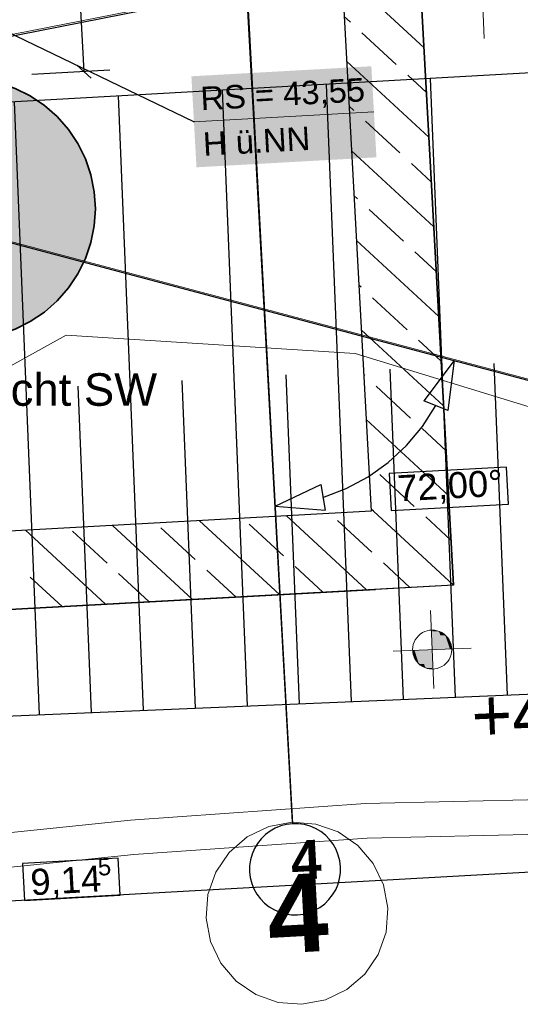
# Model space of a CAD drawing. Extents: x -779 to 790, y -208 to 633.
# Tile 95 of 232: x 74 to 112, y -154 to -78. Entities that reach past the tile are written whole.
import ezdxf
from ezdxf.lldxf.tags import DXFTag

# ---------------------------------------------------------------- set-up
doc = ezdxf.new("R2010")
doc.units = 0
doc.layers.get('0').update_dxf_attribs({"lineweight": 25})
for name, color, linetype, lineweight, true_color in [('01AFU Allgemein Bemaßung-A07F5V4RWF', 7, 'Continuous', 25, 0x848484), ('02 Raster Bemaßung', 7, 'Continuous', 25, 0x848484), ('02 Raster Gebäude-A07F5V4QWF', 7, 'Continuous', 25, 0x848484), ('10 Bäume Bestand', 9, 'Continuous', 18, 0x808080), ('10 Wege Bestand - 2D', 9, 'Continuous', 18, 0x808080), ('30 Baugrubenplanung', 7, 'Continuous', 25, 0x848484), ('60 Höhen Außen (Bestand - bleibt)', 9, 'Continuous', 18, 0x808080), ('60 Stützwände', 9, 'Continuous', 25, 0x808080), ('S_Abwasserschacht', 7, 'Continuous', 35, 0xffffff), ('S_Mass', 150, 'Continuous', 25, 0x007fff), ('S_Schmutzwasser_Grundleitung', 7, 'Continuous', 70, 0x7f5f00)]:
    doc.layers.add(name, color=color, linetype=linetype, lineweight=lineweight, true_color=true_color)
doc.layers.add('02 Raster Gebäude-A07F5V53WF', color=7, linetype='Continuous', lineweight=13)
doc.layers.add('X_Text', color=7, linetype='Continuous', lineweight=25)
doc.styles.get("Standard").update_dxf_attribs({"font": 'arial.ttf'})
tags = doc.linetypes.add('Raster-A07F5V4TWF', pattern=[0.2, 0.1, -0.05, 0, -0.05]).pattern_tags.tags
tags[10:11] = [DXFTag(74, 4), DXFTag(75, 0), DXFTag(340, '0'), DXFTag(46, 1.0), DXFTag(50, 0.0), DXFTag(44, 0.0), DXFTag(45, 0.0)]
tags[8:9] = [DXFTag(74, 4), DXFTag(75, 0), DXFTag(340, '0'), DXFTag(46, 1.0), DXFTag(50, 0.0), DXFTag(44, 0.0), DXFTag(45, 0.0)]
tags[6:7] = [DXFTag(74, 4), DXFTag(75, 0), DXFTag(340, '0'), DXFTag(46, 1.0), DXFTag(50, 0.0), DXFTag(44, 0.0), DXFTag(45, 0.0)]
tags[4:5] = [DXFTag(74, 4), DXFTag(75, 0), DXFTag(340, '0'), DXFTag(46, 1.0), DXFTag(50, 0.0), DXFTag(44, 0.0), DXFTag(45, 0.0)]
tags = doc.linetypes.add('Raster-A07F5V57WF', pattern=[0.2, 0.1, -0.05, 0, -0.05]).pattern_tags.tags
tags[10:11] = [DXFTag(74, 4), DXFTag(75, 0), DXFTag(340, '0'), DXFTag(46, 1.0), DXFTag(50, 0.0), DXFTag(44, 0.0), DXFTag(45, 0.0)]
tags[8:9] = [DXFTag(74, 4), DXFTag(75, 0), DXFTag(340, '0'), DXFTag(46, 1.0), DXFTag(50, 0.0), DXFTag(44, 0.0), DXFTag(45, 0.0)]
tags[6:7] = [DXFTag(74, 4), DXFTag(75, 0), DXFTag(340, '0'), DXFTag(46, 1.0), DXFTag(50, 0.0), DXFTag(44, 0.0), DXFTag(45, 0.0)]
tags[4:5] = [DXFTag(74, 4), DXFTag(75, 0), DXFTag(340, '0'), DXFTag(46, 1.0), DXFTag(50, 0.0), DXFTag(44, 0.0), DXFTag(45, 0.0)]
tags = doc.linetypes.add('Wipeout_Contour-A07F5V4SWF', pattern=[1, 0, -1]).pattern_tags.tags
tags[6:7] = [DXFTag(74, 4), DXFTag(75, 0), DXFTag(340, '0'), DXFTag(46, 1.0), DXFTag(50, 0.0), DXFTag(44, 0.0), DXFTag(45, 0.0)]
tags[4:5] = [DXFTag(74, 4), DXFTag(75, 0), DXFTag(340, '0'), DXFTag(46, 1.0), DXFTag(50, 0.0), DXFTag(44, 0.0), DXFTag(45, 0.0)]

# ---------------------------------------------------------------- blocks, each defined once
blk = doc.blocks.new('Referenz-A07F5V4VWF', base_point=(-401.415, -176.34))
at = {"color": 0, "linetype": 'ByBlock', "lineweight": -2, "ltscale": 12.5}
blk.add_line((44.793, -132.721), (116.503, -129.73), dxfattribs=at)
at = {"layer": '01AFU Allgemein Bemaßung-A07F5V4RWF', "color": 0, "lineweight": -2}
blk.add_line((169.29, -140.443), (10.861, -149.202), dxfattribs=at)
at = {"layer": '01AFU Allgemein Bemaßung-A07F5V4RWF', "color": 0, "linetype": 'Wipeout_Contour-A07F5V4SWF', "lineweight": -2, "ltscale": 1.625}
for p, q in [((81.486, -142.464), (74.131, -142.871)), ((81.644, -145.317), (81.486, -142.464)), ((74.131, -142.871), (74.288, -145.724)), ((74.288, -145.724), (81.644, -145.317))]:
    blk.add_line(p, q, dxfattribs=at)
at = {"layer": '02 Raster Bemaßung', "color": 0, "lineweight": -2}
for p, q in [((107.299, -104.258), (104.975, -107.345)), ((107.299, -104.258), (106.83, -108.094)), ((104.871, -109.324), (105.902, -107.719)), ((106.83, -108.094), (104.975, -107.345)), ((103.645, -110.785), (104.871, -109.324)), ((102.245, -112.08), (103.645, -110.785)), ((93.361, -111.819), (94.105, -125.424)), ((100.692, -113.188), (102.245, -112.08)), ((99.012, -114.09), (100.692, -113.188)), ((93.558, -115.437), (97.054, -113.789)), ((97.054, -113.789), (97.409, -115.758)), ((97.231, -114.773), (99.012, -114.09)), ((93.558, -115.437), (97.409, -115.758))]:
    blk.add_line(p, q, dxfattribs=at)
at = {"layer": '02 Raster Bemaßung', "color": 0, "linetype": 'Wipeout_Contour-A07F5V4SWF', "lineweight": -2, "ltscale": 1.625}
for p, q in [((111.331, -112.438), (102.316, -112.931)), ((111.487, -115.291), (111.331, -112.438)), ((102.316, -112.931), (102.472, -115.784)), ((102.472, -115.784), (111.487, -115.291))]:
    blk.add_line(p, q, dxfattribs=at)
at = {"layer": '02 Raster Gebäude-A07F5V4QWF', "color": 0, "linetype": 'Raster-A07F5V4TWF', "lineweight": -2, "ltscale": 187.5}
for p, q in [((78.996, 150.706), (93.8, -119.844)), ((7.744, -92.243), (440.093, -7.15)), ((6.943, -77.612), (159.659, -118.16)), ((93.8, -119.844), (94.893, -139.817))]:
    blk.add_line(p, q, dxfattribs=at)
at = {"layer": '02 Raster Gebäude-A07F5V4QWF', "color": 0, "lineweight": -2}
for p, q in [((94.893, -139.817), (94.438, -139.872)), ((95.35, -139.822), (94.893, -139.817)), ((95.804, -139.887), (95.35, -139.822)), ((93.171, -140.381), (92.804, -140.656)), ((93.569, -140.156), (93.171, -140.381)), ((93.994, -139.986), (93.569, -140.156)), ((94.438, -139.872), (93.994, -139.986)), ((96.245, -140.01), (95.804, -139.887)), ((96.666, -140.19), (96.245, -140.01)), ((97.06, -140.423), (96.666, -140.19)), ((97.42, -140.706), (97.06, -140.423)), ((92.194, -141.336), (91.961, -141.73)), ((92.477, -140.976), (92.194, -141.336)), ((92.804, -140.656), (92.477, -140.976)), ((97.74, -141.033), (97.42, -140.706)), ((98.015, -141.399), (97.74, -141.033)), ((91.961, -141.73), (91.781, -142.152)), ((98.24, -141.798), (98.015, -141.399)), ((98.41, -142.223), (98.24, -141.798)), ((91.658, -142.593), (91.593, -143.046)), ((91.781, -142.152), (91.658, -142.593)), ((98.524, -142.667), (98.41, -142.223)), ((98.579, -143.121), (98.524, -142.667)), ((91.593, -143.046), (91.589, -143.504)), ((91.589, -143.504), (91.643, -143.958)), ((98.509, -144.032), (98.574, -143.579)), ((98.574, -143.579), (98.579, -143.121)), ((91.643, -143.958), (91.757, -144.402)), ((98.386, -144.473), (98.509, -144.032)), ((91.757, -144.402), (91.928, -144.827)), ((91.928, -144.827), (92.152, -145.226)), ((97.973, -145.288), (98.206, -144.894)), ((98.206, -144.894), (98.386, -144.473)), ((92.152, -145.226), (92.427, -145.592)), ((92.427, -145.592), (92.747, -145.919)), ((97.363, -145.969), (97.69, -145.649)), ((97.69, -145.649), (97.973, -145.288)), ((92.747, -145.919), (93.108, -146.202)), ((93.108, -146.202), (93.502, -146.435)), ((93.502, -146.435), (93.923, -146.615)), ((93.923, -146.615), (94.364, -146.738)), ((95.73, -146.753), (96.173, -146.639)), ((96.173, -146.639), (96.598, -146.468)), ((96.598, -146.468), (96.997, -146.244)), ((96.997, -146.244), (97.363, -145.969)), ((94.364, -146.738), (94.817, -146.803)), ((94.817, -146.803), (95.275, -146.808)), ((95.275, -146.808), (95.73, -146.753))]:
    blk.add_line(p, q, dxfattribs=at)
at = {"layer": '30 Baugrubenplanung', "color": 0, "lineweight": -2}
for p, q in [((167.537, -79.141), (7.516, -88.083)), ((167.537, -79.141), (7.516, -88.083)), ((99.42, -130.443), (97.5, -83.055)), ((107.414, -130.109), (105.489, -82.608)), ((91.427, -130.776), (89.512, -83.501)), ((75.44, -131.443), (73.534, -84.394)), ((83.434, -131.11), (81.523, -83.948)), ((103.417, -130.276), (102.39, -104.919)), ((111.41, -129.943), (110.379, -104.481)), ((87.43, -130.943), (86.412, -105.793)), ((95.424, -130.609), (94.401, -105.356)), ((79.437, -131.276), (78.422, -106.23)), ((44.793, -132.721), (116.503, -129.73)), ((44.793, -132.721), (116.503, -129.73))]:
    blk.add_line(p, q, dxfattribs=at)
at = {"layer": '01AFU Allgemein Bemaßung-A07F5V4RWF', "color": 0, "linetype": 'ByBlock', "lineweight": -2, "ltscale": 1.625, "attachment_point": 1, "rotation": 3.16418}
for s, insert, char_height in [('{\\fArial;5}', (79.888, -142.492), 1.32017), ('{\\fArial;9,14}', (74.701, -143.319), 2.00026)]:
    blk.add_mtext(s, dxfattribs=dict(at, insert=insert, char_height=char_height))
at = {"layer": '02 Raster Bemaßung', "color": 0, "linetype": 'ByBlock', "lineweight": -2, "ltscale": 2.25, "insert": (102.886, -113.079), "char_height": 2.00026, "attachment_point": 1, "rotation": 3.13197}
blk.add_mtext('{\\fArial;72,00°}', dxfattribs=at)
at = {"layer": '02 Raster Gebäude-A07F5V4QWF', "color": 0, "linetype": 'ByBlock', "lineweight": -2, "ltscale": 2.25, "insert": (94.684, -141.155), "char_height": 3.00039, "attachment_point": 1, "rotation": 3.13197}
blk.add_mtext('{\\fArial|b1|i0;4}', dxfattribs=at)
blk = doc.blocks.new('Referenz-A07F5V59WF', base_point=(-759.499, -206.186))
at = {"layer": '02 Raster Gebäude-A07F5V53WF', "color": 0, "linetype": 'Raster-A07F5V57WF', "ltscale": 117.000008}
for p, q in [((78.956, 150.762), (93.761, -119.737)), ((-285.681, 0.171), (159.608, -118.052)), ((-277.716, -148.324), (439.987, -7.059)), ((93.761, -119.737), (94.854, -139.706))]:
    blk.add_line(p, q, dxfattribs=at)
at = {"layer": '02 Raster Gebäude-A07F5V53WF', "color": 0, "linetype": 'Continuous', "ltscale": 117.000008}
for p, q in [((94.854, -139.706), (93.058, -140.043)), ((96.676, -139.845), (94.854, -139.706)), ((93.058, -140.043), (91.411, -140.833)), ((98.4, -140.451), (96.676, -139.845)), ((99.908, -141.482), (98.4, -140.451)), ((91.411, -140.833), (90.024, -142.023)), ((90.024, -142.023), (88.992, -143.532)), ((101.098, -142.869), (99.908, -141.482)), ((88.992, -143.532), (88.386, -145.256)), ((101.888, -144.517), (101.098, -142.869)), ((102.225, -146.312), (101.888, -144.517)), ((88.386, -145.256), (88.247, -147.078)), ((102.086, -148.134), (102.225, -146.312)), ((88.247, -147.078), (88.584, -148.873)), ((101.48, -149.858), (102.086, -148.134)), ((88.584, -148.873), (89.375, -150.521)), ((100.449, -151.367), (101.48, -149.858)), ((89.375, -150.521), (90.565, -151.908)), ((90.565, -151.908), (92.073, -152.939)), ((99.062, -152.556), (100.449, -151.367)), ((97.415, -153.347), (99.062, -152.556)), ((92.073, -152.939), (93.797, -153.545)), ((95.619, -153.684), (97.415, -153.347)), ((93.797, -153.545), (95.619, -153.684))]:
    blk.add_line(p, q, dxfattribs=at)
at = {"layer": '10 Bäume Bestand', "color": 0, "linetype": 'Continuous', "ltscale": 162.000017}
for p, q in [((77.489, -102.312), (67.748, -107.702)), ((99.692, -103.725), (77.489, -102.312)), ((115.49, -108.55), (99.692, -103.725))]:
    blk.add_line(p, q, dxfattribs=at)
at = {"layer": '10 Wege Bestand - 2D', "color": 0, "linetype": 'Continuous', "ltscale": 162.000017}
for p, q in [((100.488, -138.256), (82.434, -139.536)), ((118.584, -137.868), (100.488, -138.256)), ((82.434, -139.536), (64.255, -141.41)), ((118.597, -140.536), (100.622, -140.92)), ((100.622, -140.92), (82.687, -142.191)), ((82.687, -142.191), (64.558, -144.06))]:
    blk.add_line(p, q, dxfattribs=at)
at = {"layer": '60 Höhen Außen (Bestand - bleibt)', "color": 0, "linetype": 'Continuous', "ltscale": 162.000017}
for p, q in [((109.364, -73.548), (109.607, -79.543)), ((105.5, -123.454), (105.743, -129.449)), ((104.561, -125.391), (104.432, -125.538)), ((104.709, -125.261), (104.561, -125.391)), ((104.872, -125.152), (104.709, -125.261)), ((105.048, -125.066), (104.872, -125.152)), ((105.233, -125.003), (105.048, -125.066)), ((105.426, -124.964), (105.233, -125.003)), ((105.622, -124.951), (105.426, -124.964)), ((105.817, -124.964), (105.622, -124.951)), ((106.01, -125.003), (105.817, -124.964)), ((106.196, -125.066), (106.01, -125.003)), ((106.372, -125.152), (106.196, -125.066)), ((106.535, -125.261), (106.372, -125.152)), ((106.682, -125.391), (106.535, -125.261)), ((106.812, -125.538), (106.682, -125.391)), ((104.173, -126.063), (104.135, -126.256)), ((104.236, -125.877), (104.173, -126.063)), ((104.323, -125.701), (104.236, -125.877)), ((104.432, -125.538), (104.323, -125.701)), ((106.921, -125.701), (106.812, -125.538)), ((107.007, -125.877), (106.921, -125.701)), ((107.07, -126.063), (107.007, -125.877)), ((107.109, -126.256), (107.07, -126.063)), ((108.619, -126.33), (102.624, -126.573)), ((104.135, -126.256), (104.122, -126.451)), ((104.122, -126.451), (104.135, -126.647)), ((104.135, -126.647), (104.173, -126.84)), ((104.173, -126.84), (104.236, -127.025)), ((107.007, -127.025), (107.07, -126.84)), ((107.07, -126.84), (107.109, -126.647)), ((107.122, -126.451), (107.109, -126.256)), ((107.109, -126.647), (107.122, -126.451)), ((104.236, -127.025), (104.323, -127.201)), ((104.323, -127.201), (104.432, -127.364)), ((104.432, -127.364), (104.561, -127.512)), ((104.561, -127.512), (104.709, -127.641)), ((104.709, -127.641), (104.872, -127.75)), ((106.372, -127.75), (106.535, -127.641)), ((106.535, -127.641), (106.682, -127.512)), ((106.682, -127.512), (106.812, -127.364)), ((106.812, -127.364), (106.921, -127.201)), ((106.921, -127.201), (107.007, -127.025)), ((104.872, -127.75), (105.048, -127.837)), ((105.048, -127.837), (105.233, -127.9)), ((105.233, -127.9), (105.426, -127.938)), ((105.426, -127.938), (105.622, -127.951)), ((105.622, -127.951), (105.817, -127.938)), ((105.817, -127.938), (106.01, -127.9)), ((106.01, -127.9), (106.196, -127.837)), ((106.196, -127.837), (106.372, -127.75))]:
    blk.add_line(p, q, dxfattribs=at)
for points in [[(105.622, -124.962), (105.561, -124.962), (105.561, -124.953)], [(105.622, -126.451), (105.622, -124.962), (105.561, -124.962)], [(106.139, -126.43), (105.622, -126.43), (105.622, -124.962)], [(106.139, -125.043), (105.65, -125.043), (105.622, -124.962)], [(106.139, -126.43), (106.139, -125.043), (105.65, -125.043)], [(106.638, -126.41), (106.139, -126.41), (106.139, -125.043)], [(106.638, -125.349), (106.251, -125.349), (106.139, -125.043)], [(106.638, -126.41), (106.638, -125.349), (106.251, -125.349)], [(106.983, -126.396), (106.638, -126.396), (106.638, -125.349)], [(106.983, -125.822), (106.794, -125.822), (106.638, -125.349)], [(106.983, -126.396), (106.983, -125.822), (106.794, -125.822)], [(107.12, -126.391), (106.983, -126.391), (106.983, -125.822)], [(104.26, -126.512), (104.123, -126.512), (104.26, -126.506)], [(104.26, -127.081), (104.26, -126.512), (104.123, -126.512)], [(104.605, -126.506), (104.26, -126.506), (104.605, -126.493)], [(104.449, -127.081), (104.26, -127.081), (104.26, -126.506)], [(104.605, -127.554), (104.605, -126.506), (104.26, -126.506)], [(105.104, -126.493), (104.605, -126.493), (105.104, -126.472)], [(104.993, -127.554), (104.605, -127.554), (104.605, -126.493)], [(105.104, -127.859), (105.104, -126.493), (104.605, -126.493)], [(105.622, -126.472), (105.104, -126.472), (105.622, -126.451)], [(105.593, -127.859), (105.104, -127.859), (105.104, -126.472)], [(105.622, -127.94), (105.622, -126.472), (105.104, -126.472)], [(105.622, -126.451), (106.139, -126.43), (105.622, -126.43)], [(105.682, -127.94), (105.622, -127.94), (105.622, -126.451)], [(106.139, -126.43), (106.638, -126.41), (106.139, -126.41)], [(106.638, -126.41), (106.983, -126.396), (106.638, -126.396)], [(106.983, -126.396), (107.12, -126.391), (106.983, -126.391)], [(104.605, -127.554), (104.449, -127.081), (104.26, -127.081)], [(105.104, -127.859), (104.993, -127.554), (104.605, -127.554)], [(105.622, -127.94), (105.593, -127.859), (105.104, -127.859)], [(105.682, -127.95), (105.682, -127.94), (105.622, -127.94)]]:
    blk.add_solid(points, dxfattribs=at)
at = {"layer": '60 Stützwände', "color": 0, "linetype": 'Continuous', "lineweight": -2, "ltscale": 225.000015}
for p, q in [((104.425, -69.845), (107.252, -121.5)), ((98.557, -72.412), (100.934, -115.837)), ((107.252, -121.5), (104.548, -72.084)), ((104.994, -80.241), (98.666, -74.406)), ((99.338, -78.29), (98.855, -77.844)), ((102.867, -81.544), (100.221, -79.103)), ((105.371, -87.117), (99.043, -81.282)), ((105.183, -83.679), (103.749, -82.357)), ((99.613, -85.072), (99.231, -84.719)), ((103.142, -88.326), (100.495, -85.886)), ((105.747, -93.992), (99.419, -88.157)), ((105.559, -90.554), (104.024, -89.139)), ((99.888, -91.854), (99.607, -91.595)), ((103.417, -95.108), (100.77, -92.668)), ((106.123, -100.868), (99.795, -95.033)), ((105.935, -97.43), (104.299, -95.921)), ((100.163, -98.637), (99.983, -98.471)), ((103.692, -101.89), (101.045, -99.45)), ((106.5, -107.744), (100.172, -101.909)), ((106.311, -104.306), (104.574, -102.704)), ((100.438, -105.419), (100.36, -105.347)), ((103.966, -108.673), (101.32, -106.232)), ((106.876, -114.62), (100.548, -108.785)), ((106.688, -111.182), (104.849, -109.486)), ((104.241, -115.455), (101.595, -113.015)), ((100.934, -115.837), (-22.198, -122.58)), ((100.573, -121.866), (94.422, -116.194)), ((101.106, -115.828), (100.924, -115.661)), ((107.252, -121.496), (101.106, -115.828)), ((107.064, -118.058), (105.123, -116.268)), ((87.206, -122.598), (81.055, -116.926)), ((87.423, -119.533), (84.777, -117.093)), ((93.89, -122.232), (87.739, -116.56)), ((94.205, -119.258), (91.559, -116.818)), ((100.988, -118.983), (98.341, -116.543)), ((80.523, -122.964), (74.372, -117.292)), ((80.641, -119.808), (77.994, -117.368)), ((97.231, -122.049), (95.088, -120.072)), ((103.915, -121.683), (101.87, -119.797)), ((77.181, -123.147), (74.741, -120.896)), ((83.865, -122.781), (81.523, -120.621)), ((90.548, -122.415), (88.305, -120.347)), ((107.252, -121.5), (-22.818, -128.623)), ((107.252, -121.5), (101.262, -121.828)), ((-22.818, -128.623), (101.262, -121.828))]:
    blk.add_line(p, q, dxfattribs=at)
at = {"layer": '02 Raster Gebäude-A07F5V53WF', "color": 0, "linetype": 'Continuous', "ltscale": 117.000008, "insert": (92.788, -143.825), "char_height": 5.99964, "attachment_point": 1, "rotation": 3.1327}
blk.add_mtext('{\\fArial|b1|i0;4}', dxfattribs=at)
at = {"layer": '60 Höhen Außen (Bestand - bleibt)', "color": 0, "linetype": 'Continuous', "ltscale": 162.000017, "insert": (108.558, -129.546), "char_height": 3.99976, "attachment_point": 1, "rotation": 2.32073}
blk.add_mtext('{\\fCentury Gothic;+46,19}', dxfattribs=at)
blk = doc.blocks.new('Schraffur-A07F5V6FWF', base_point=(59.745, -102.601))
at = {"color": 0, "linetype": 'ByBlock', "lineweight": -2, "ltscale": 0.7}
for points in [[(73.328, -83.266), (66.161, -83.266), (72.835, -83.091)], [(66.161, -83.266), (72.835, -83.091), (66.654, -83.091)], [(72.835, -83.091), (66.654, -83.091), (72.333, -82.942)], [(66.654, -83.091), (72.333, -82.942), (67.156, -82.942)], [(72.333, -82.942), (67.156, -82.942), (71.824, -82.82)], [(67.156, -82.942), (71.824, -82.82), (67.665, -82.82)], [(71.824, -82.82), (67.665, -82.82), (71.309, -82.725)], [(67.665, -82.82), (71.309, -82.725), (68.18, -82.725)], [(71.309, -82.725), (68.18, -82.725), (70.79, -82.656)], [(68.18, -82.725), (70.79, -82.656), (68.699, -82.656)], [(70.79, -82.656), (68.699, -82.656), (70.268, -82.615)], [(68.699, -82.656), (70.268, -82.615), (69.221, -82.615)], [(70.268, -82.615), (69.221, -82.615), (69.745, -82.601)], [(74.745, -83.941), (64.745, -83.941), (74.284, -83.691)], [(64.745, -83.941), (74.284, -83.691), (65.205, -83.691)], [(74.284, -83.691), (65.205, -83.691), (73.812, -83.466)], [(65.205, -83.691), (73.812, -83.466), (65.677, -83.466)], [(73.812, -83.466), (65.677, -83.466), (73.328, -83.266)], [(65.677, -83.466), (73.328, -83.266), (66.161, -83.266)], [(76.038, -84.83), (63.451, -84.83), (75.622, -84.511)], [(63.451, -84.83), (75.622, -84.511), (63.867, -84.511)], [(75.622, -84.511), (63.867, -84.511), (75.191, -84.215)], [(63.867, -84.511), (75.191, -84.215), (64.298, -84.215)], [(75.191, -84.215), (64.298, -84.215), (74.745, -83.941)], [(64.298, -84.215), (74.745, -83.941), (64.745, -83.941)], [(76.816, -85.53), (62.673, -85.53), (76.436, -85.17)], [(62.673, -85.53), (76.436, -85.17), (63.053, -85.17)], [(76.436, -85.17), (63.053, -85.17), (76.038, -84.83)], [(63.053, -85.17), (76.038, -84.83), (63.451, -84.83)], [(77.516, -86.308), (61.973, -86.308), (77.176, -85.91)], [(61.973, -86.308), (77.176, -85.91), (62.313, -85.91)], [(77.176, -85.91), (62.313, -85.91), (76.816, -85.53)], [(62.313, -85.91), (76.816, -85.53), (62.673, -85.53)], [(77.176, -85.91), (62.313, -85.91), (77.176, -85.91)], [(62.313, -85.91), (77.176, -85.91), (62.313, -85.91)], [(78.131, -87.155), (61.358, -87.155), (77.835, -86.724)], [(61.358, -87.155), (77.835, -86.724), (61.654, -86.724)], [(77.835, -86.724), (61.654, -86.724), (77.516, -86.308)], [(61.654, -86.724), (77.516, -86.308), (61.973, -86.308)], [(78.655, -88.061), (60.834, -88.061), (78.405, -87.601)], [(60.834, -88.061), (78.405, -87.601), (61.084, -87.601)], [(78.405, -87.601), (61.084, -87.601), (78.131, -87.155)], [(61.084, -87.601), (78.131, -87.155), (61.358, -87.155)], [(78.88, -88.534), (60.609, -88.534), (78.655, -88.061)], [(60.609, -88.534), (78.655, -88.061), (60.834, -88.061)], [(79.255, -89.511), (60.234, -89.511), (79.08, -89.018)], [(60.234, -89.511), (79.08, -89.018), (60.409, -89.018)], [(79.08, -89.018), (60.409, -89.018), (78.88, -88.534)], [(60.409, -89.018), (78.88, -88.534), (60.609, -88.534)], [(79.404, -90.013), (60.085, -90.013), (79.255, -89.511)], [(60.085, -90.013), (79.255, -89.511), (60.234, -89.511)], [(79.255, -89.511), (60.234, -89.511), (79.255, -89.511)], [(60.234, -89.511), (79.255, -89.511), (60.234, -89.511)], [(79.621, -91.037), (59.868, -91.037), (79.526, -90.522)], [(59.868, -91.037), (79.526, -90.522), (59.963, -90.522)], [(79.526, -90.522), (59.963, -90.522), (79.404, -90.013)], [(59.963, -90.522), (79.404, -90.013), (60.085, -90.013)], [(79.69, -91.556), (59.799, -91.556), (79.621, -91.037)], [(59.799, -91.556), (79.621, -91.037), (59.868, -91.037)], [(79.621, -91.037), (59.868, -91.037), (79.621, -91.037)], [(59.868, -91.037), (79.621, -91.037), (59.868, -91.037)], [(79.745, -92.601), (59.745, -92.601), (79.731, -92.078)], [(59.745, -92.601), (79.731, -92.078), (59.758, -92.078)], [(79.731, -92.078), (59.758, -92.078), (79.69, -91.556)], [(59.758, -92.078), (79.69, -91.556), (59.799, -91.556)], [(79.731, -92.078), (59.758, -92.078), (79.731, -92.078)], [(59.758, -92.078), (79.731, -92.078), (59.758, -92.078)], [(79.69, -91.556), (59.799, -91.556), (79.69, -91.556)], [(59.799, -91.556), (79.69, -91.556), (59.799, -91.556)], [(59.758, -93.125), (79.745, -92.601), (59.745, -92.601)], [(79.745, -92.601), (59.745, -92.601), (79.745, -92.601)], [(59.745, -92.601), (79.745, -92.601), (59.745, -92.601)], [(79.731, -93.125), (59.758, -93.125), (79.745, -92.601)], [(59.799, -93.647), (79.731, -93.125), (59.758, -93.125)], [(79.731, -93.125), (59.758, -93.125), (79.731, -93.125)], [(59.758, -93.125), (79.731, -93.125), (59.758, -93.125)], [(79.69, -93.647), (59.799, -93.647), (79.731, -93.125)], [(59.868, -94.166), (79.69, -93.647), (59.799, -93.647)], [(79.69, -93.647), (59.799, -93.647), (79.69, -93.647)], [(59.799, -93.647), (79.69, -93.647), (59.799, -93.647)], [(79.621, -94.166), (59.868, -94.166), (79.69, -93.647)], [(59.963, -94.681), (79.621, -94.166), (59.868, -94.166)], [(79.621, -94.166), (59.868, -94.166), (79.621, -94.166)], [(59.868, -94.166), (79.621, -94.166), (59.868, -94.166)], [(79.526, -94.681), (59.963, -94.681), (79.621, -94.166)], [(60.085, -95.19), (79.526, -94.681), (59.963, -94.681)], [(79.526, -94.681), (59.963, -94.681), (79.526, -94.681)], [(59.963, -94.681), (79.526, -94.681), (59.963, -94.681)], [(79.404, -95.19), (60.085, -95.19), (79.526, -94.681)], [(60.234, -95.692), (79.404, -95.19), (60.085, -95.19)], [(79.404, -95.19), (60.085, -95.19), (79.404, -95.19)], [(60.085, -95.19), (79.404, -95.19), (60.085, -95.19)], [(79.255, -95.692), (60.234, -95.692), (79.404, -95.19)], [(60.409, -96.185), (79.255, -95.692), (60.234, -95.692)], [(79.255, -95.692), (60.234, -95.692), (79.255, -95.692)], [(60.234, -95.692), (79.255, -95.692), (60.234, -95.692)], [(79.08, -96.185), (60.409, -96.185), (79.255, -95.692)], [(60.609, -96.669), (79.08, -96.185), (60.409, -96.185)], [(79.08, -96.185), (60.409, -96.185), (79.08, -96.185)], [(60.409, -96.185), (79.08, -96.185), (60.409, -96.185)], [(78.88, -96.669), (60.609, -96.669), (79.08, -96.185)], [(60.834, -97.141), (78.88, -96.669), (60.609, -96.669)], [(78.88, -96.669), (60.609, -96.669), (78.88, -96.669)], [(60.609, -96.669), (78.88, -96.669), (60.609, -96.669)], [(78.655, -97.141), (60.834, -97.141), (78.88, -96.669)], [(61.084, -97.601), (78.655, -97.141), (60.834, -97.141)], [(78.655, -97.141), (60.834, -97.141), (78.655, -97.141)], [(60.834, -97.141), (78.655, -97.141), (60.834, -97.141)], [(78.405, -97.601), (61.084, -97.601), (78.655, -97.141)], [(61.358, -98.048), (78.405, -97.601), (61.084, -97.601)], [(78.405, -97.601), (61.084, -97.601), (78.405, -97.601)], [(61.084, -97.601), (78.405, -97.601), (61.084, -97.601)], [(78.131, -98.048), (61.358, -98.048), (78.405, -97.601)], [(61.654, -98.479), (78.131, -98.048), (61.358, -98.048)], [(78.131, -98.048), (61.358, -98.048), (78.131, -98.048)], [(61.358, -98.048), (78.131, -98.048), (61.358, -98.048)], [(77.835, -98.479), (61.654, -98.479), (78.131, -98.048)], [(61.973, -98.895), (77.835, -98.479), (61.654, -98.479)], [(77.835, -98.479), (61.654, -98.479), (77.835, -98.479)], [(61.654, -98.479), (77.835, -98.479), (61.654, -98.479)], [(77.516, -98.895), (61.973, -98.895), (77.835, -98.479)], [(62.313, -99.293), (77.516, -98.895), (61.973, -98.895)], [(77.176, -99.293), (62.313, -99.293), (77.516, -98.895)], [(62.673, -99.672), (77.176, -99.293), (62.313, -99.293)], [(77.176, -99.293), (62.313, -99.293), (77.176, -99.293)], [(62.313, -99.293), (77.176, -99.293), (62.313, -99.293)], [(76.816, -99.672), (62.673, -99.672), (77.176, -99.293)], [(63.053, -100.033), (76.816, -99.672), (62.673, -99.672)], [(76.816, -99.672), (62.673, -99.672), (76.816, -99.672)], [(62.673, -99.672), (76.816, -99.672), (62.673, -99.672)], [(76.436, -100.033), (63.053, -100.033), (76.816, -99.672)], [(63.451, -100.373), (76.436, -100.033), (63.053, -100.033)], [(76.436, -100.033), (63.053, -100.033), (76.436, -100.033)], [(63.053, -100.033), (76.436, -100.033), (63.053, -100.033)], [(76.038, -100.373), (63.451, -100.373), (76.436, -100.033)], [(63.867, -100.692), (76.038, -100.373), (63.451, -100.373)], [(75.622, -100.692), (63.867, -100.692), (76.038, -100.373)], [(64.298, -100.988), (75.622, -100.692), (63.867, -100.692)], [(75.191, -100.988), (64.298, -100.988), (75.622, -100.692)], [(64.745, -101.262), (75.191, -100.988), (64.298, -100.988)], [(75.191, -100.988), (64.298, -100.988), (75.191, -100.988)], [(64.298, -100.988), (75.191, -100.988), (64.298, -100.988)], [(74.745, -101.262), (64.745, -101.262), (75.191, -100.988)], [(65.205, -101.511), (74.745, -101.262), (64.745, -101.262)], [(74.745, -101.262), (64.745, -101.262), (74.745, -101.262)], [(64.745, -101.262), (74.745, -101.262), (64.745, -101.262)], [(74.284, -101.511), (65.205, -101.511), (74.745, -101.262)], [(65.677, -101.737), (74.284, -101.511), (65.205, -101.511)], [(73.812, -101.737), (65.677, -101.737), (74.284, -101.511)], [(66.161, -101.937), (73.812, -101.737), (65.677, -101.737)], [(73.812, -101.737), (65.677, -101.737), (73.812, -101.737)], [(65.677, -101.737), (73.812, -101.737), (65.677, -101.737)], [(73.328, -101.937), (66.161, -101.937), (73.812, -101.737)], [(66.654, -102.112), (73.328, -101.937), (66.161, -101.937)], [(73.328, -101.937), (66.161, -101.937), (73.328, -101.937)], [(66.161, -101.937), (73.328, -101.937), (66.161, -101.937)], [(72.835, -102.112), (66.654, -102.112), (73.328, -101.937)], [(67.156, -102.261), (72.835, -102.112), (66.654, -102.112)], [(72.333, -102.261), (67.156, -102.261), (72.835, -102.112)], [(67.665, -102.383), (72.333, -102.261), (67.156, -102.261)], [(71.824, -102.383), (67.665, -102.383), (72.333, -102.261)], [(68.18, -102.478), (71.824, -102.383), (67.665, -102.383)], [(71.309, -102.478), (68.18, -102.478), (71.824, -102.383)], [(68.699, -102.547), (71.309, -102.478), (68.18, -102.478)], [(70.79, -102.547), (68.699, -102.547), (71.309, -102.478)], [(69.221, -102.588), (70.79, -102.547), (68.699, -102.547)], [(70.268, -102.588), (69.221, -102.588), (70.79, -102.547)], [(69.745, -102.601), (70.268, -102.588), (69.221, -102.588)]]:
    blk.add_solid(points, dxfattribs=at)
blk = doc.blocks.new('Kreis-A07F5V6HWF', base_point=(59.745, -102.601))
at = {"color": 0, "linetype": 'ByBlock', "lineweight": -2, "ltscale": 0.35}
for p, q in [((67.156, -82.942), (65.918, -83.363)), ((68.439, -82.687), (67.156, -82.942)), ((69.745, -82.601), (68.439, -82.687)), ((71.05, -82.687), (69.745, -82.601)), ((72.333, -82.942), (71.05, -82.687)), ((73.571, -83.363), (72.333, -82.942)), ((65.918, -83.363), (64.745, -83.941)), ((74.745, -83.941), (73.571, -83.363)), ((64.745, -83.941), (63.657, -84.668)), ((75.832, -84.668), (74.745, -83.941)), ((63.657, -84.668), (62.673, -85.53)), ((76.816, -85.53), (75.832, -84.668)), ((62.673, -85.53), (61.811, -86.514)), ((77.678, -86.514), (76.816, -85.53)), ((61.811, -86.514), (61.084, -87.601)), ((78.405, -87.601), (77.678, -86.514)), ((61.084, -87.601), (60.506, -88.775)), ((78.983, -88.775), (78.405, -87.601)), ((60.506, -88.775), (60.085, -90.013)), ((79.404, -90.013), (78.983, -88.775)), ((60.085, -90.013), (59.83, -91.296)), ((79.659, -91.296), (79.404, -90.013)), ((59.83, -91.296), (59.745, -92.601)), ((79.745, -92.601), (79.659, -91.296)), ((59.745, -92.601), (59.83, -93.907)), ((79.659, -93.907), (79.745, -92.601)), ((59.83, -93.907), (60.085, -95.19)), ((79.404, -95.19), (79.659, -93.907)), ((60.085, -95.19), (60.506, -96.428)), ((78.983, -96.428), (79.404, -95.19)), ((60.506, -96.428), (61.084, -97.601)), ((78.405, -97.601), (78.983, -96.428)), ((61.084, -97.601), (61.811, -98.689)), ((77.678, -98.689), (78.405, -97.601)), ((61.811, -98.689), (62.673, -99.672)), ((76.816, -99.672), (77.678, -98.689)), ((62.673, -99.672), (63.657, -100.535)), ((75.832, -100.535), (76.816, -99.672)), ((63.657, -100.535), (64.745, -101.262)), ((74.745, -101.262), (75.832, -100.535)), ((64.745, -101.262), (65.918, -101.84)), ((73.571, -101.84), (74.745, -101.262)), ((65.918, -101.84), (67.156, -102.261)), ((72.333, -102.261), (73.571, -101.84)), ((67.156, -102.261), (68.439, -102.516)), ((68.439, -102.516), (69.745, -102.601)), ((69.745, -102.601), (71.05, -102.516)), ((71.05, -102.516), (72.333, -102.261))]:
    blk.add_line(p, q, dxfattribs=at)
blk = doc.blocks.new('Maß-A07F5V9ZWF', base_point=(73.994, -82.588))
at = {"color": 0, "linetype": 'ByBlock', "lineweight": -2, "ltscale": 0.25}
for p, q in [((78.547, -66.528), (77.43, -65.527)), ((79.985, -65.918), (73.994, -66.246)), ((77.988, -66.027), (78.867, -82.087)), ((79.426, -82.588), (78.309, -81.587)), ((80.864, -81.978), (74.873, -82.306))]:
    blk.add_line(p, q, dxfattribs=at)
at = {"color": 0, "linetype": 'ByBlock', "lineweight": -2, "ltscale": 0.25, "insert": (80.882, -74.689), "char_height": 1.8, "attachment_point": 1, "rotation": 273.1327}
blk.add_mtext('{\\fArial;80}', dxfattribs=at)

msp = doc.modelspace()

# ---------------------------------------------------------------- linework, layer by layer
at = {"layer": 'S_Mass'}
for p, q in [((87.316, -85.932), (68.895, -77.074)), ((87.307, -85.929), (87.306, -85.93)), ((87.306, -85.93), (87.306, -85.931)), ((87.306, -85.931), (87.306, -85.933)), ((87.306, -85.933), (87.306, -85.934)), ((87.306, -85.934), (87.307, -85.935)), ((87.308, -85.926), (87.307, -85.928)), ((87.307, -85.928), (87.307, -85.929)), ((87.307, -85.935), (87.307, -85.936)), ((87.307, -85.936), (87.308, -85.938)), ((87.309, -85.925), (87.308, -85.926)), ((87.308, -85.938), (87.309, -85.939)), ((87.31, -85.925), (87.309, -85.925)), ((87.309, -85.939), (87.309, -85.94)), ((87.309, -85.94), (87.311, -85.94)), ((87.311, -85.924), (87.31, -85.925)), ((87.312, -85.923), (87.311, -85.924)), ((87.311, -85.94), (87.312, -85.941)), ((87.313, -85.923), (87.312, -85.923)), ((87.312, -85.941), (87.313, -85.942)), ((87.314, -85.922), (87.313, -85.923)), ((87.313, -85.942), (87.314, -85.942)), ((87.316, -85.922), (87.314, -85.922)), ((87.314, -85.942), (87.315, -85.942)), ((87.315, -85.942), (87.317, -85.942)), ((87.317, -85.922), (87.316, -85.922)), ((87.318, -85.922), (87.317, -85.922)), ((87.317, -85.942), (87.318, -85.942)), ((87.319, -85.923), (87.318, -85.922)), ((87.318, -85.942), (87.319, -85.942)), ((87.321, -85.923), (87.319, -85.923)), ((87.319, -85.942), (87.32, -85.941)), ((87.32, -85.941), (87.322, -85.941)), ((87.322, -85.924), (87.321, -85.923)), ((87.323, -85.925), (87.322, -85.924)), ((87.322, -85.941), (87.323, -85.94)), ((87.324, -85.926), (87.323, -85.925)), ((87.323, -85.94), (87.324, -85.939)), ((87.325, -85.927), (87.324, -85.926)), ((87.324, -85.938), (87.325, -85.937)), ((87.324, -85.939), (87.324, -85.938)), ((87.325, -85.928), (87.325, -85.927)), ((87.326, -85.929), (87.325, -85.928)), ((87.325, -85.937), (87.326, -85.935)), ((87.326, -85.93), (87.326, -85.929)), ((87.326, -85.932), (87.326, -85.93)), ((87.326, -85.933), (87.326, -85.932)), ((87.326, -85.934), (87.326, -85.933)), ((87.326, -85.935), (87.326, -85.934))]:
    msp.add_line(p, q, dxfattribs=at)
at = {"layer": 'S_Mass', "lineweight": 18}
msp.add_line((87.316, -85.932), (101.144, -85.164), dxfattribs=at)
at = {"layer": 'S_Mass', "color": 7, "true_color": 0xffffff}
for points in [[(100.992, -82.438), (87.122, -82.438), (100.95, -81.669)], [(87.468, -88.659), (100.992, -82.438), (87.122, -82.438)], [(101.338, -88.659), (87.468, -88.659), (100.992, -82.438)], [(87.51, -89.427), (101.338, -88.659), (87.468, -88.659)]]:
    msp.add_solid(points, dxfattribs=at)

# ---------------------------------------------------------------- block references
at = {"color": 8, "lineweight": 25, "ltscale": 1250, "true_color": 0x808080}
msp.add_blockref('Referenz-A07F5V59WF', (-759.499, -206.186), dxfattribs=at)
at = {"color": 8, "lineweight": 25, "ltscale": 12.5, "true_color": 0x808080}
msp.add_blockref('Referenz-A07F5V4VWF', (-401.415, -176.34), dxfattribs=at)
at = {"layer": 'S_Abwasserschacht', "ltscale": 0.35}
msp.add_blockref('Kreis-A07F5V6HWF', (59.745, -102.601), dxfattribs=at)
at = {"layer": 'S_Mass', "ltscale": 0.25}
msp.add_blockref('Maß-A07F5V9ZWF', (73.994, -82.588), dxfattribs=at)
at = {"layer": 'S_Schmutzwasser_Grundleitung', "color": 45, "ltscale": 0.7, "true_color": 0x99854c}
msp.add_blockref('Schraffur-A07F5V6FWF', (59.745, -102.601), dxfattribs=at)

# ---------------------------------------------------------------- texts
at = {"layer": 'S_Mass', "char_height": 1.8, "attachment_point": 1, "rotation": 3.18}
for s, insert in [('{\\fArial;RS = 43,55}', (87.768, -83.253)), ('{\\fArial;H ü.NN}', (87.962, -86.748))]:
    msp.add_mtext(s, dxfattribs=dict(at, insert=insert))
at = {"layer": 'X_Text', "ltscale": 0.25, "insert": (50.719, -105.236), "char_height": 2.5, "attachment_point": 1}
msp.add_mtext('{\\fArial;Revisionsschacht SW}', dxfattribs=at)

doc.saveas('drawing.dxf')
